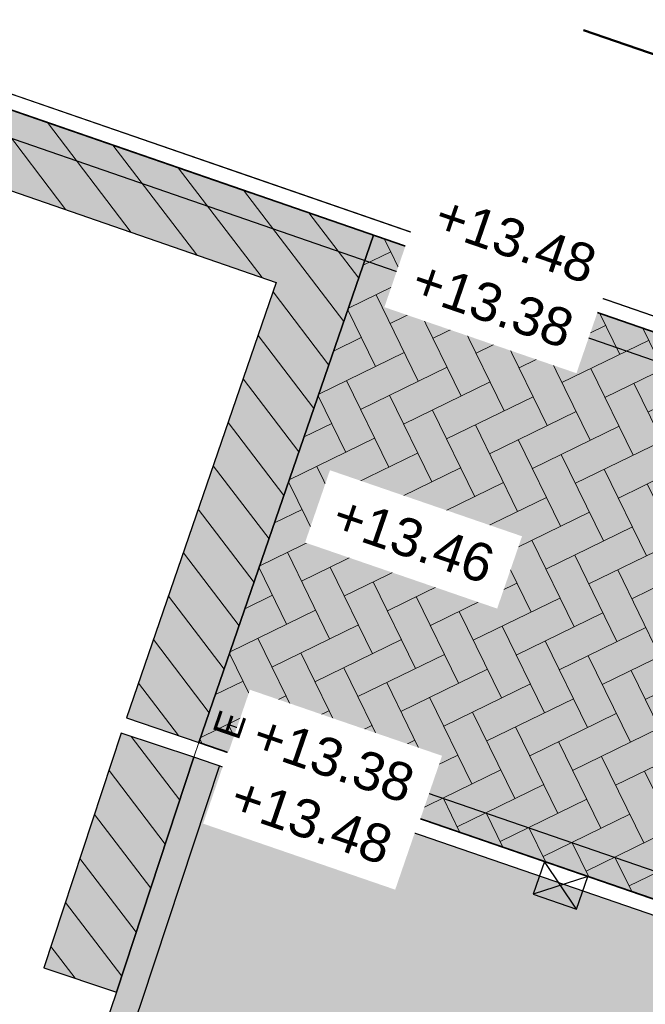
# Model space of a CAD drawing. Header units: metres. Extents: x 131295 to 132236, y 397710 to 398702.
# Tile 97 of 127: x 131631.26 to 131639.44, y 398403.53 to 398416.41. Entities that reach past the tile are written whole.
import ezdxf
from ezdxf.enums import TextEntityAlignment as Align

# ---------------------------------------------------------------- set-up
doc = ezdxf.new("R2010")
doc.units = ezdxf.units.M
doc.linetypes.add('AL-BLADSCHEIDING', pattern=[13, 5, -1, 0, -1, 5, -1])
doc.linetypes.add('AL-MATERIAALS', pattern=[2, 1, -1])
for name, color, linetype, lineweight in [('N-KO-tekst banden', 1, 'Continuous', 18), ('N-KO-trottoirband 180-200x250mm', 3, 'Continuous', 35), ('N-KO-trottoirband achterkant', 8, 'Continuous', 5), ('N-RI-trottoirkolk', 7, 'Continuous', 25), ("N-VH-arcering 'MAT' grijs 254", 254, 'Continuous', 18), ('N-VH-arcering herstraten', 1, 'Continuous', 18), ('N-VH-arcering SBS KF keperverband', 8, 'Continuous', 5), ('X-AL-bladscheiding', 4, 'AL-BLADSCHEIDING', 50), ('X-AL-materiaalscheiding', 1, 'AL-MATERIAALS', 18), ('X-AL-planhoogte', 190, 'Continuous', 25)]:
    doc.layers.add(name, color=color, linetype=linetype, lineweight=lineweight)
doc.layers.add("N-VH-arcering 'MAT' kleur 1 (heiderood)", color=7, linetype='Continuous', lineweight=18, true_color=0xd98c8c)
for name, color, linetype, plot in [('X-AL-contourlijnen', 30, 'Continuous', False), ('X-AL-hulplijn bandenlijnnummers', 30, 'Continuous', False), ('X-AL-hulplijn hoogtetekst', 190, 'Continuous', False)]:
    doc.layers.add(name, color=color, linetype=linetype, plot=plot)
doc.styles.add('CS Annotative', font='arial.ttf')
pattern_1 = [(307.33, (0, 0), (0.3975780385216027, 0.3032024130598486), [])]

# ---------------------------------------------------------------- blocks, each defined once
blk = doc.blocks.new('*U69')
for p, q in [((0.6397693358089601, -2.627393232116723), (-1.409495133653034, 0.5131505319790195)), ((1.409495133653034, -0.5131505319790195), (-2.179220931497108, -1.601092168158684))]:
    blk.add_line(p, q)
blk.add_lwpolyline([(1.409495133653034, -0.5131505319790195), (-1.409495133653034, 0.5131505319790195), (-2.179220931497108, -1.601092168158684), (0.6397693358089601, -2.627393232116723)], close=True)

msp = doc.modelspace()

# ---------------------------------------------------------------- hatches: boundary and pattern name
at = {"layer": "N-VH-arcering 'MAT' grijs 254"}
h = msp.add_hatch(color=256, dxfattribs=at)
h.dxf.hatch_style = 1
h.paths.add_polyline_path([(131633.5364040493, 398406.7625951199), (131632.5866932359, 398407.0757234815), (131631.5749216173, 398404.0070444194), (131632.5232284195, 398403.6896577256)])
h = msp.add_hatch(color=256, dxfattribs=at)
h.dxf.hatch_style = 1
edge = h.paths.add_edge_path()
edge.add_line((131619.8561252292, 398359.8974519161), (131619.8558766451, 398359.8975373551))
edge.add_line((131619.8558766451, 398359.8975373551), (131621.0225637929, 398363.3032464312))
edge.add_line((131621.0225637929, 398363.3032464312), (131626.7798186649, 398380.2522337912))
edge.add_line((131626.7798186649, 398380.2522337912), (131627.957000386, 398383.7177809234))
edge.add_line((131627.957000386, 398383.7177809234), (131633.8754669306, 398401.1413650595))
edge.add_arc((131634.8223315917, 398400.8197327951), 0.9999999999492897, 70.9935067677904, 161.2383339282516, ccw=False)
edge.add_line((131635.148006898, 398401.7652144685), (131643.3379881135, 398398.9441395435))
edge.add_arc((131643.0123128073, 398397.9986578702), 0.9999999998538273, -18.968002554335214, 70.99350677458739, ccw=False)
edge.add_line((131643.9580130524, 398397.6736178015), (131642.9637126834, 398394.780712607))
edge.add_line((131642.9637126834, 398394.780712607), (131644.3822630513, 398394.2931525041))
edge.add_arc((131644.4797750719, 398394.5768625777), 0.2999999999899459, 251.0319974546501, 341.0319974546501)
edge.add_line((131644.7634851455, 398394.4793505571), (131645.7908390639, 398397.4684246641))
edge.add_arc((131641.2514778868, 398399.0286169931), 4.799999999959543, 341.0319974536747, 430.9951092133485)
edge.add_line((131642.8145924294, 398403.5669727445), (131633.5364040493, 398406.7625951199))
edge.add_line((131633.5364040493, 398406.7625951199), (131632.5232284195, 398403.6896577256))
edge.add_line((131632.5232284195, 398403.6896577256), (131615.90815768, 398354.7759601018))
edge.add_line((131615.90815768, 398354.7759601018), (131603.209008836, 398318.3928728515))
edge.add_line((131603.209008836, 398318.3928728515), (131602.1260561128, 398315.3745583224))
edge.add_line((131602.1260561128, 398315.3745583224), (131611.0783100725, 398312.2800682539))
edge.add_arc((131612.646464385, 398316.8166850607), 4.799999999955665, 250.931471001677, 337.6709640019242)
edge.add_line((131617.0865474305, 398314.9930451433), (131619.0552392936, 398319.7862914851))
edge.add_arc((131600.7398967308, 398327.3088061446), 19.79999999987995, 337.6709640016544, 341.0319974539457)
edge.add_line((131619.4647615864, 398320.8730127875), (131620.2392119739, 398323.1262670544))
edge.add_line((131620.2392119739, 398323.1262670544), (131619.6717918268, 398323.3212910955))
edge.add_line((131619.6717918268, 398323.3212910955), (131619.7367998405, 398323.5104311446))
edge.add_line((131619.7367998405, 398323.5104311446), (131620.2243599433, 398324.9289815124))
edge.add_line((131620.2243599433, 398324.9289815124), (131620.289367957, 398325.1181215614))
edge.add_line((131620.289367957, 398325.1181215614), (131620.8567879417, 398324.9230975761))
edge.add_line((131620.8567879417, 398324.9230975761), (131621.0355601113, 398325.4432325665))
edge.add_arc((131620.7518500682, 398325.5407446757), 0.3000000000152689, 341.0319795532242, 431.0319974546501)
edge.add_line((131620.8493620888, 398325.8244547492), (131615.808779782, 398327.5569183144))
edge.add_line((131615.808779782, 398327.5569183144), (131609.4006315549, 398329.759418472))
edge.add_line((131609.4006315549, 398329.759418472), (131613.6517813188, 398341.9389711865))
edge.add_line((131613.6517813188, 398341.9389711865), (131614.8579768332, 398345.394723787))
edge.add_line((131614.8579768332, 398345.394723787), (131619.8561252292, 398359.8974519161))
edge = h.paths.add_edge_path(flags=16)
edge.add_line((131608.1134335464, 398326.0774237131), (131617.2173075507, 398322.9483943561))
edge.add_arc((131616.8922674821, 398322.0026941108), 1.000000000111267, -18.9680025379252, 71.03199745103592, ccw=False)
edge.add_line((131617.8379677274, 398321.6776540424), (131617.6976444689, 398321.2693851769))
edge.add_arc((131606.6577474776, 398324.9604378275), 11.64058397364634, 336.16956927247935, 341.51328063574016, ccw=False)
edge.add_line((131617.3059159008, 398320.2572788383), (131615.4160485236, 398315.6698253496))
edge.add_arc((131612.6442358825, 398316.8174553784), 3.000000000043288, 250.931471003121, 337.50868758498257, ccw=False)
edge.add_line((131611.6641394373, 398313.982069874), (131605.6682011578, 398316.0546620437))
edge.add_arc((131605.994899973, 398316.9997905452), 1.000000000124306, 160.7050349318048, 250.9314709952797, ccw=False)
edge.add_line((131605.0510699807, 398317.3302219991), (131608.1134335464, 398326.0774237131))
at = {"layer": "N-VH-arcering 'MAT' kleur 1 (heiderood)"}
h = msp.add_hatch(color=256, dxfattribs=at)
h.dxf.hatch_style = 1
h.paths.add_polyline_path([(131635.8825180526, 398413.5885861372), (131634.9374747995, 398413.9155377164), (131634.2785541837, 398414.1430089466), (131628.0019024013, 398416.3150007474), (131627.6749515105, 398415.369959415), (131634.6124344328, 398412.969836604), (131632.6557118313, 398407.2767752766), (131633.6014120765, 398406.9517352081)])
h = msp.add_hatch(color=256, dxfattribs=at)
h.dxf.hatch_style = 1
h.paths.add_polyline_path([(131641.9132979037, 398411.5021493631), (131635.8825180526, 398413.5885861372), (131633.6014120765, 398406.9517352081), (131633.6015338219, 398406.9516932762), (131639.630782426, 398404.8750808)])
at = {"layer": 'N-VH-arcering herstraten'}
h = msp.add_hatch(dxfattribs=at)
h.set_pattern_fill('CS-HERSTRATEN', color=256, angle=262.33)
h.set_pattern_definition(pattern_1)
h.paths.add_polyline_path([(131635.8825180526, 398413.5885861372), (131634.9374747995, 398413.9155377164), (131634.2785541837, 398414.1430089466), (131628.0019024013, 398416.3150007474), (131627.6749515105, 398415.369959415), (131634.6124344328, 398412.969836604), (131632.6557118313, 398407.2767752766), (131633.6014120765, 398406.9517352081)])
h = msp.add_hatch(dxfattribs=at)
h.set_pattern_fill('CS-HERSTRATEN', color=256, angle=262.33)
h.set_pattern_definition(pattern_1)
h.paths.add_polyline_path([(131633.5364040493, 398406.7625951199), (131632.5866932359, 398407.0757234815), (131631.5749216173, 398404.0070444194), (131632.5232284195, 398403.6896577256)])
at = {"layer": 'N-VH-arcering SBS KF keperverband'}
h = msp.add_hatch(dxfattribs=at)
h.set_pattern_fill('CS-KF KEPERV', color=256, scale=20)
h.set_pattern_definition([(116.018774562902, (26375.62930064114, 79453.50666762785), (-0.5616727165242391, 0.1931935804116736), [1.26, -0.42]), (206.018774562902, (26375.44506107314, 79453.8841007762), (0.561672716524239, -0.1931935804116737), [1.26, -0.42])])
h.paths.add_polyline_path([(131641.9132979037, 398411.5021493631), (131635.8825180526, 398413.5885861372), (131633.6014120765, 398406.9517352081), (131633.6015338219, 398406.9516932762), (131639.630782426, 398404.8750808)])

# ---------------------------------------------------------------- linework, layer by layer
at = {"layer": 'N-KO-trottoirband 180-200x250mm'}
msp.add_lwpolyline([(131634.2787062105, 398414.1434483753), (131628.0019024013, 398416.3150007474), (131642.9055922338, 398411.1588505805, 0.4597544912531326), (131649.4594512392, 398414.9882829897), (131649.8010390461, 398416.8640973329, 0.4142135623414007), (131649.3987060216, 398417.4455851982), (131648.1197388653, 398417.6784864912)], format="xyb", dxfattribs=at)
at = {"layer": 'N-KO-trottoirband 180-200x250mm', "flags": 128}
msp.add_lwpolyline([(131633.6015338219, 398406.9516932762), (131642.879722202, 398403.7560709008, -0.4140250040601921), (131645.9799791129, 398397.4034166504), (131644.9526251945, 398394.4143425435, -0.4142135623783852), (131644.3172550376, 398394.1040124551), (131639.7022378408, 398395.6902079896, 0.4142135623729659), (131639.3845527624, 398395.5350429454), (131634.6714717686, 398381.8223893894, 0.414213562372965), (131634.8266368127, 398381.504704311), (131639.4416540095, 398379.9185087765, -0.4142135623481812), (131639.7519840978, 398379.2831386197), (131639.5732120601, 398378.7630034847)], format="xyb", dxfattribs=at)
at = {"layer": 'N-KO-trottoirband achterkant'}
for points in [[(131627.9986735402, 398416.305667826), (131628.0655108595, 398416.4988589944), (131634.3440963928, 398414.3324566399), (131642.9709824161, 398411.347858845, 0.4597544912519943), (131649.2626870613, 398415.0241139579), (131649.6042748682, 398416.8999283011, 0.4142135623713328), (131649.3628750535, 398417.2488210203), (131648.083907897, 398417.4817223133)], [(131633.6015338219, 398406.9516932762), (131633.5364040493, 398406.7625951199), (131642.8145924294, 398403.5669727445, -0.4140250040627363), (131645.7908390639, 398397.4684246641), (131644.7634851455, 398394.4793505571, -0.4142135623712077), (131644.3822630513, 398394.2931525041), (131639.3416807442, 398396.0256160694), (131634.3360636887, 398381.4618322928), (131639.3766459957, 398379.7293687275, -0.4142135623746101), (131639.5628440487, 398379.3481466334), (131639.384072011, 398378.8280114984)]]:
    msp.add_lwpolyline(points, format="xyb", dxfattribs=at)
at = {"layer": 'X-AL-bladscheiding', "flags": 128}
msp.add_lwpolyline([(131619.5250745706, 398422.8411112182), (131679.1304368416, 398402.3391836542)], dxfattribs=at)
at = {"layer": 'X-AL-contourlijnen', "flags": 128}
msp.add_lwpolyline([(131644.3801924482, 398417.3489174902, 0.4151702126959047), (131643.6207859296, 398418.442659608), (131629.608307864, 398420.958265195), (131628.0655108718, 398416.4988589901), (131642.9145677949, 398411.3673763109), (131643.7138761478, 398413.6898709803)], format="xyb", close=True, dxfattribs=at)
for points in [[(131635.8825180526, 398413.5885861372), (131634.9374747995, 398413.9155377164), (131634.2785541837, 398414.1430089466), (131628.0019024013, 398416.3150007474), (131627.6749515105, 398415.369959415), (131634.6124344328, 398412.969836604), (131632.6557118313, 398407.2767752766), (131633.6014120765, 398406.9517352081)], [(131641.9132979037, 398411.5021493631), (131635.8825180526, 398413.5885861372), (131633.6014120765, 398406.9517352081), (131633.6015338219, 398406.9516932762), (131639.630782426, 398404.8750808)], [(131633.5364040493, 398406.7625951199), (131632.5866932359, 398407.0757234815), (131631.5749216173, 398404.0070444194), (131632.5232284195, 398403.6896577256)]]:
    msp.add_lwpolyline(points, close=True, dxfattribs=at)
msp.add_lwpolyline([(131621.0225637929, 398363.3032464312), (131626.7798186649, 398380.2522337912), (131627.957000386, 398383.7177809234), (131633.8754669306, 398401.1413650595, -0.415465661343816), (131635.148006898, 398401.7652144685), (131643.3379881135, 398398.9441395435, -0.4140168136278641), (131643.9580130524, 398397.6736178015), (131642.9637126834, 398394.780712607), (131644.3822630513, 398394.2931525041, 0.4142135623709), (131644.7634851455, 398394.4793505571), (131645.7908390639, 398397.4684246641, 0.414025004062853), (131642.8145924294, 398403.5669727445), (131633.5364040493, 398406.7625951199), (131632.5232284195, 398403.6896577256), (131615.90815768, 398354.7759601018)], format="xyb", dxfattribs=at)
at = {"layer": 'X-AL-hulplijn bandenlijnnummers'}
msp.add_lwpolyline([(131628.1711340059, 398415.8865904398), (131642.7911594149, 398410.8280861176, 0.4597544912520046), (131649.8037885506, 398414.9255787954), (131650.1453763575, 398416.8013931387, 0.4142135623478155), (131649.4614102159, 398417.7899225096), (131648.4775893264, 398417.9690773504)], format="xyb", dxfattribs=at)
at = {"layer": 'X-AL-hulplijn bandenlijnnummers', "flags": 128}
msp.add_lwpolyline([(131633.9991581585, 398407.1849203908), (131642.9936993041, 398404.0869926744, -0.4140250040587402), (131646.3109741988, 398397.2896526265), (131645.2836202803, 398394.3005785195, -0.4142135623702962), (131644.2034910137, 398393.7730173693), (131639.6830438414, 398395.3267088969), (131635.0349708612, 398381.80319539), (131639.5554180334, 398380.2495038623, -0.4142135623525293), (131640.0829791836, 398379.1693745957), (131640.0017191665, 398378.9329495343)], format="xyb", dxfattribs=at)
at = {"layer": 'X-AL-hulplijn hoogtetekst', "flags": 128}
msp.add_lwpolyline([(131633.868802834, 398406.6530001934), (131632.8551358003, 398403.5785723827), (131616.2390894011, 398354.6620024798), (131603.538958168, 398318.2761006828), (131602.4554931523, 398315.2563583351)], dxfattribs=at)
at = {"layer": 'X-AL-materiaalscheiding', "flags": 128}
for points in [[(131633.6014120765, 398406.9517352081), (131632.6557118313, 398407.2767752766), (131634.6124344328, 398412.969836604), (131633.9522337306, 398413.1977497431), (131627.6749515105, 398415.369959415), (131628.0019025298, 398416.3150007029)], [(131635.8825180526, 398413.5885861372), (131633.6014120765, 398406.9517352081)], [(131633.5364040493, 398406.7625951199), (131632.5866932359, 398407.0757234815), (131631.5749216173, 398404.0070444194), (131632.5232284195, 398403.6896577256)], [(131633.5364040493, 398406.7625951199), (131632.5232284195, 398403.6896577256)]]:
    msp.add_lwpolyline(points, dxfattribs=at)

# ---------------------------------------------------------------- block references
at = {"layer": 'N-RI-trottoirkolk', "xscale": 0.2, "yscale": 0.2, "zscale": 0.2, "rotation": 1}
msp.add_blockref('*U69', (131638.4015696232, 398405.2984500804), dxfattribs=at)

# ---------------------------------------------------------------- texts
at = {"layer": 'N-KO-tekst banden', "style": 'CS Annotative'}
msp.add_text('E', height=0.3599999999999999, rotation=71.0187745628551, dxfattribs=at).set_placement((131633.9991581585, 398407.1849203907), align=Align.MIDDLE)

# ---------------------------------------------------------------- next in the draw order: texts
at = {"layer": 'X-AL-planhoogte', "char_height": 0.5, "attachment_point": 5, "rotation": 341.01506341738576, "style": 'CS Annotative', "bg_fill": 2}
for s, insert in [('+13.38', (131637.442379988, 398412.6842442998)), ('+13.46', (131636.4055817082, 398409.6060641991)), ('+13.48', (131635.0725984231, 398405.929546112))]:
    msp.add_mtext(s, dxfattribs=dict(at, insert=insert))

# ---------------------------------------------------------------- next in the draw order: texts
for s, insert in [('+13.48', (131637.7404450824, 398413.5285355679)), ('+13.38', (131635.3598618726, 398406.7350339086))]:
    msp.add_mtext(s, dxfattribs=dict(at, insert=insert))

doc.saveas('drawing.dxf')
